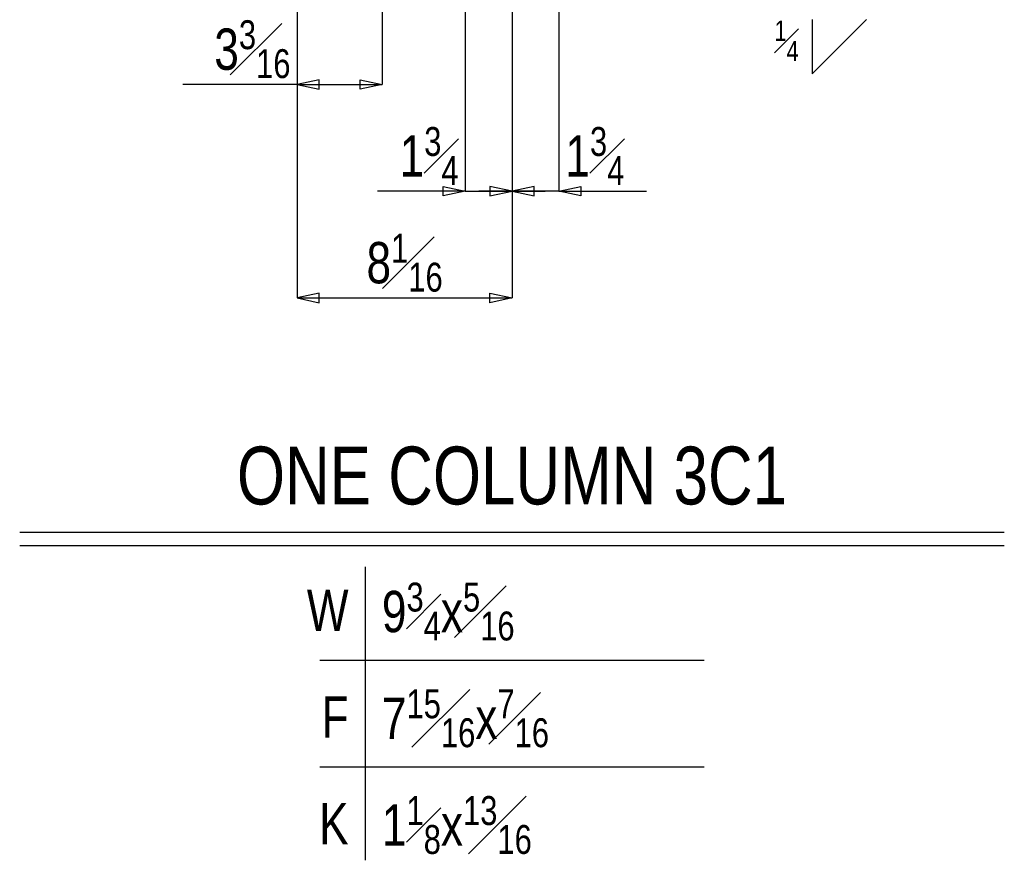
# Model space of a CAD drawing. Header units: inches. Extents: x -17.2 to 17.5, y -11.2 to 11.2.
# Tile 2 of 11: x -10.2 to -7.1, y -0.1 to 2.6. Entities that reach past the tile are written whole.
import ezdxf
from ezdxf.enums import TextEntityAlignment as Align

# ---------------------------------------------------------------- set-up
doc = ezdxf.new("R2010")
doc.units = ezdxf.units.IN
doc.header["$LTSCALE"] = 2.5
doc.header["$MEASUREMENT"] = 0
doc.layers.add('Outline', color=7, linetype='Continuous')
doc.styles.add('MTextWidth', font='txt', dxfattribs={"width": 0.8, "height": 0.2})

msp = doc.modelspace()

# ---------------------------------------------------------------- linework, layer by layer
at = {"color": 1, "linetype": 'Continuous'}
for p, q in [((-9.3185, 3.3952), (-9.3185, 2.352)), ((-8.7935, 3.1868), (-8.7935, 2.0187)), ((-8.5019, 3.1868), (-8.5019, 2.0187)), ((-9.0531, 2.9993), (-9.0531, 2.352)), ((-8.6477, 2.7493), (-8.6477, 2.0187)), ((-8.6477, 2.7493), (-8.6477, 2.0187)), ((-7.7105, 2.5544), (-7.7105, 2.3851)), ((-7.7105, 2.3851), (-7.5411, 2.5544)), ((-9.3185, 2.352), (-9.6758, 2.352)), ((-9.2497, 2.3668), (-9.3185, 2.352)), ((-9.3185, 2.352), (-9.2497, 2.3373)), ((-9.3185, 2.352), (-9.0531, 2.352)), ((-9.3185, 2.352), (-9.3185, 1.6854)), ((-9.2497, 2.3373), (-9.2497, 2.3668)), ((-9.122, 2.3373), (-9.122, 2.3668)), ((-9.122, 2.3668), (-9.0531, 2.352)), ((-9.0531, 2.352), (-9.122, 2.3373)), ((-8.8624, 2.0039), (-8.8624, 2.0334)), ((-8.8624, 2.0334), (-8.7935, 2.0187)), ((-8.6477, 2.0187), (-8.7166, 2.0334)), ((-8.7166, 2.0334), (-8.7166, 2.0039)), ((-8.5788, 2.0334), (-8.6477, 2.0187)), ((-8.5788, 2.0039), (-8.5788, 2.0334)), ((-8.5019, 2.0187), (-8.433, 2.0334)), ((-8.433, 2.0334), (-8.433, 2.0039)), ((-8.7935, 2.0187), (-9.0679, 2.0187)), ((-8.7935, 2.0187), (-8.8624, 2.0039)), ((-8.7935, 2.0187), (-8.6477, 2.0187)), ((-8.6477, 2.0187), (-8.7511, 2.0187)), ((-8.7166, 2.0039), (-8.6477, 2.0187)), ((-8.6477, 2.0187), (-8.5444, 2.0187)), ((-8.6477, 2.0187), (-8.5788, 2.0039)), ((-8.5019, 2.0187), (-8.6477, 2.0187)), ((-8.6477, 2.0187), (-8.6477, 1.6854)), ((-8.5019, 2.0187), (-8.2275, 2.0187)), ((-8.433, 2.0039), (-8.5019, 2.0187)), ((-9.2497, 1.7001), (-9.3185, 1.6854)), ((-9.2497, 1.6706), (-9.2497, 1.7001)), ((-8.7166, 1.6706), (-8.7166, 1.7001)), ((-8.7166, 1.7001), (-8.6477, 1.6854)), ((-9.3185, 1.6854), (-9.2497, 1.6706)), ((-9.3185, 1.6854), (-8.6477, 1.6854)), ((-8.6477, 1.6854), (-8.7166, 1.6706))]:
    msp.add_line(p, q, dxfattribs=at)
at = {"layer": 'Outline', "color": 3, "linetype": 'Continuous'}
for p, q in [((-10.1851, 0.9544), (-7.1103, 0.9544)), ((-10.1851, 0.9128), (-7.1103, 0.9128))]:
    msp.add_line(p, q, dxfattribs=at)
at = {"layer": 'Outline', "color": 1, "linetype": 'Continuous'}
for p, q in [((-9.106, 0.8461), (-9.106, -0.0706)), ((-9.2477, 0.5544), (-8.0477, 0.5544)), ((-9.2477, 0.2211), (-8.0477, 0.2211))]:
    msp.add_line(p, q, dxfattribs=at)

# ---------------------------------------------------------------- texts
at = {"color": 2, "linetype": 'Continuous', "char_height": 0.129022, "style": 'MTextWidth'}
for s, insert, attachment_point in [('\\A1;3{\\H0.70x;\\S3#16;}', (-9.3394, 2.3719), 9), ('\\A1;1{\\H0.70x;\\S3#4;}', (-8.8144, 2.0385), 9), ('\\A1;1{\\H0.70x;\\S3#4;}', (-8.481, 2.0385), 7), ('\\A1;8{\\H0.70x;\\S1#16;}', (-8.9831, 1.7052), 8)]:
    msp.add_mtext(s, dxfattribs=dict(at, insert=insert, attachment_point=attachment_point))
at = {"color": 1, "linetype": 'Continuous', "insert": (-7.7528, 2.5514), "char_height": 0.090316, "attachment_point": 3, "style": 'MTextWidth'}
msp.add_mtext('\\A1;{\\H0.70x;\\S1#4;}', dxfattribs=at)
at = {"layer": 'Outline', "color": 3, "linetype": 'Continuous', "width": 0.8}
msp.add_text('ONE COLUMN 3C1', height=0.180631, dxfattribs=at).set_placement((-8.6477, 1.0406), align=Align.CENTER)
at = {"layer": 'Outline', "color": 2, "linetype": 'Continuous', "width": 0.8}
for s, p in [('W', (-9.1581, 0.6457)), ('F', (-9.1581, 0.3124)), ('K', (-9.1581, -0.0209))]:
    msp.add_text(s, height=0.129, dxfattribs=at).set_placement(p, align=Align.RIGHT)
at = {"layer": 'Outline', "color": 2, "linetype": 'Continuous', "char_height": 0.129022, "attachment_point": 7, "style": 'MTextWidth'}
for s, insert in [('\\A1;9{\\H0.70x;\\S3#4;}x{\\H0.70x;\\S5#16;}', (-9.054, 0.6159)), ('\\A1;7{\\H0.70x;\\S15#16;}x{\\H0.70x;\\S7#16;}', (-9.054, 0.2826)), ('\\A1;1{\\H0.70x;\\S1#8;}x{\\H0.70x;\\S13#16;}', (-9.054, -0.0507))]:
    msp.add_mtext(s, dxfattribs=dict(at, insert=insert))

doc.saveas('drawing.dxf')
